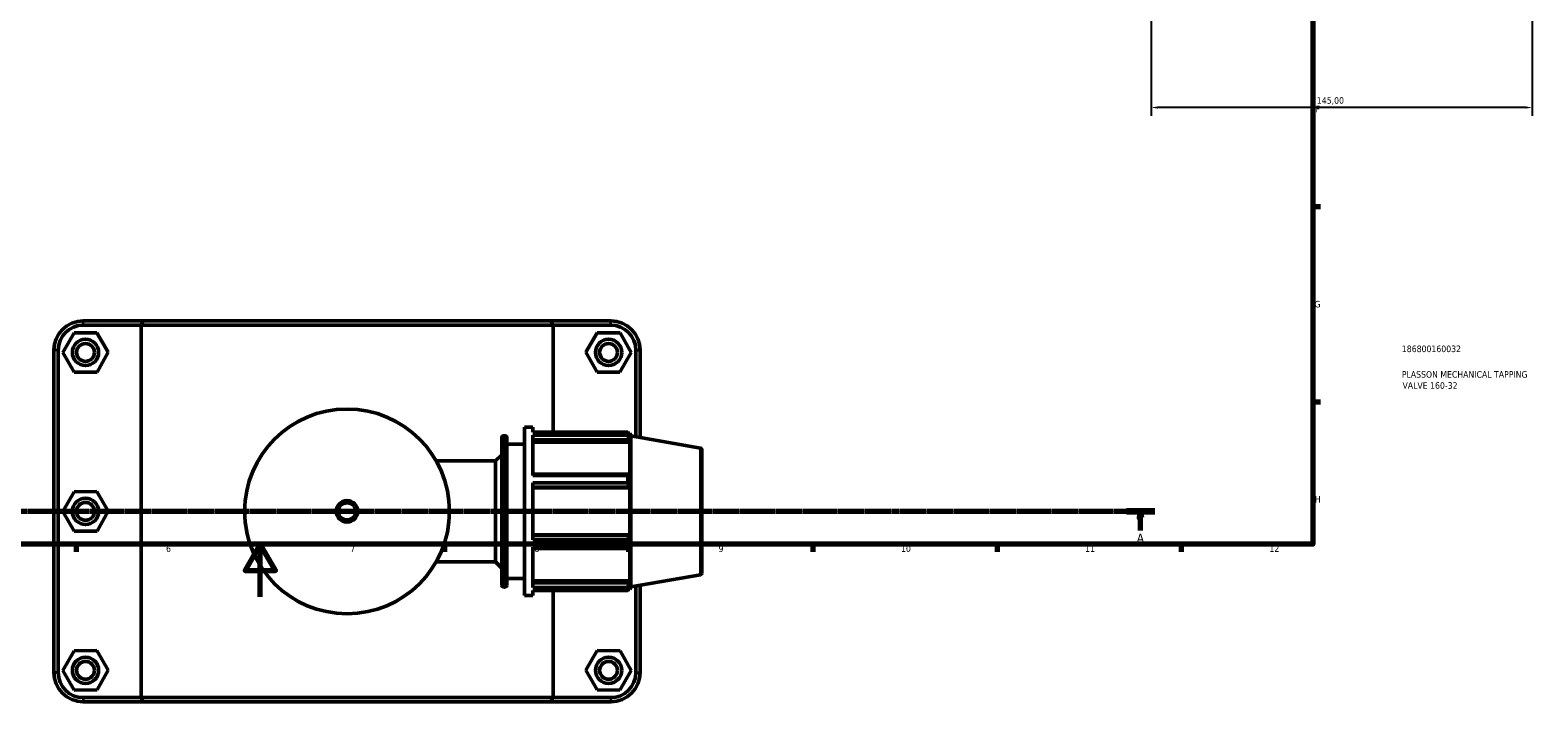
# Model space of a CAD drawing. Header units: millimetres. Extents: x 0 to 1048, y -40 to 1477.
# Tile 3 of 8: x 333 to 907, y -40 to 216. Entities that reach past the tile are written whole.
import ezdxf

# ---------------------------------------------------------------- set-up
doc = ezdxf.new("R2010")
doc.units = ezdxf.units.MM
doc.linetypes.add('CHAIN', pattern=[0.7087, 0.4724, -0.0591, 0.1181, -0.0591])
for name, color, linetype, lineweight in [('Border (ISO)', 7, 'Continuous', 70), ('Dimension (ISO)', 7, 'Continuous', 25), ('Section Line (ISO)', 7, 'CHAIN', 70), ('Title (ISO)', 7, 'Continuous', 50), ('Visible (ISO)', 7, 'Continuous', 50), ('Visible Narrow (ISO)', 7, 'Continuous', 35)]:
    doc.layers.add(name, color=color, linetype=linetype, lineweight=lineweight)
doc.styles.add('Label Text (ISO)', font='tahoma.ttf')
doc.styles.add('Note Text (ISO)', font='tahoma.ttf')
doc.dimstyles.new('Default (ISO)', dxfattribs={"dimtxt": 2.5, "dimasz": 2.5, "dimexe": 3.175, "dimexo": 0, "dimgap": 0.762, "dimtad": 1, "dimrnd": 1e-08, "dimzin": 0, "dimtxsty": 'Note Text (ISO)', "dimcen": 0.09, "dimdle": 10, "dimclrd": 256, "dimclre": 256, "dimclrt": 232, "dimazin": 0, "dimtfac": 1.40208, "dimtmove": 0, "dimatfit": 3, "dimfxl": 1, "dimtolj": 1, "dimtzin": 0, "dimlwd": -1, "dimlwe": -1, "dimarcsym": 0})

# ---------------------------------------------------------------- blocks, each defined once
blk = doc.blocks.new('Borders Default Border')
at = {"layer": 'Border (ISO)'}
for p, q in [((821, 148.5), (823.9, 148.5)), ((821, 74.25), (823.9, 74.25)), ((350.42, 20), (350.42, 17.1)), ((490.58, 20), (490.58, 17.1)), ((560.67, 20), (560.67, 17.1)), ((630.75, 20), (630.75, 17.1)), ((700.83, 20), (700.83, 17.1)), ((770.92, 20), (770.92, 17.1))]:
    blk.add_line(p, q, dxfattribs=at)
at = {"layer": 'Border (ISO)', "flags": 128}
for points in [[(20, 20), (20, 574), (821, 574), (821, 20), (20, 20)], [(420.5, 0), (420.5, 20), (414.73, 10), (426.27, 10), (420.5, 20)]]:
    blk.add_lwpolyline(points, dxfattribs=at)
at = {"layer": 'Border (ISO)', "color": 232, "true_color": 0xca0064, "char_height": 2.5, "attachment_point": 7, "style": 'Note Text (ISO)'}
for s, insert in [('F', (822, 184.38)), ('G', (821.61, 110.08)), ('H', (821.74, 35.88)), ('6', (384.66, 17.05)), ('7', (454.77, 17.1)), ('8', (524.81, 17.04)), ('9', (594.88, 17.05)), ('10', (664.29, 17.05)), ('11', (734.37, 17.1)), ('12', (804.46, 17.1))]:
    blk.add_mtext(s, dxfattribs=dict(at, insert=insert))
blk = doc.blocks.new('Title Blocks ISO')
at = {"layer": 'Title (ISO)', "color": 232, "true_color": 0xca0064, "style": 'Note Text (ISO)'}
for tag, p in [('PART_NUMBER_001', (33.84, 73.13)), ('DESCRIPTION_001', (33.84, 63.4)), ('DESCRIPTION_002', (34.09, 59.18))]:
    blk.add_attdef(tag, p, '', height=2.5, dxfattribs=at)
blk = doc.blocks.new('2dTransSection0')
at = {"layer": 'Section Line (ISO)', "linetype": 'CHAIN'}
blk.add_line((77.45, 32.56), (760.85, 32.56), dxfattribs=at)
at = {"layer": 'Section Line (ISO)', "linetype": 'Continuous', "lineweight": 140}
blk.add_line((750.05, 32.56), (760.85, 32.56), dxfattribs=at)
at = {"layer": 'Section Line (ISO)', "linetype": 'Continuous'}
for p, q in [((755.45, 32.56), (754.95, 30.06)), ((754.95, 30.06), (755.95, 30.06)), ((755.45, 30.06), (755.45, 32.56)), ((755.95, 30.06), (755.45, 32.56)), ((755.45, 25.2), (755.45, 30.06))]:
    blk.add_line(p, q, dxfattribs=at)
at = {"layer": 'Section Line (ISO)', "linetype": 'Continuous', "flags": 128}
blk.add_lwpolyline([(755.95, 30.06), (755.45, 32.56), (754.95, 30.06), (755.95, 30.06)], dxfattribs=at)
at = {"layer": 'Section Line (ISO)'}
blk.add_solid([(755.95, 30.06), (755.45, 32.56), (754.95, 30.06), (755.95, 30.06)], dxfattribs=at)
at = {"layer": 'Section Line (ISO)', "insert": (753.96, 20.56), "char_height": 3.5, "attachment_point": 7, "style": 'Label Text (ISO)'}
blk.add_mtext('A', dxfattribs=at)
blk = doc.blocks.new('*D14')
at = {"layer": 'Defpoints', "color": 0, "transparency": 16777216}
for p in [(759.46, 312.08), (904.46, 312.08), (759.46, 186.23)]:
    blk.add_point(p, dxfattribs=at)
at = {"layer": 'Dimension (ISO)', "transparency": 16777216}
for p, q in [((759.46, 312.08), (759.46, 183.06)), ((904.46, 312.08), (904.46, 183.06)), ((901.96, 186.23), (761.96, 186.23))]:
    blk.add_line(p, q, dxfattribs=at)
for points in [[(761.96, 186.65), (761.96, 185.82), (759.46, 186.23)], [(901.96, 186.65), (901.96, 185.82), (904.46, 186.23)]]:
    blk.add_solid(points, dxfattribs=at)
at = {"layer": 'Dimension (ISO)', "color": 232, "true_color": 0xca0064, "transparency": 16777216, "insert": (822.51, 190.17), "char_height": 2.5, "attachment_point": 1, "style": 'Note Text (ISO)'}
blk.add_mtext('\\A1;145,00', dxfattribs=at)

msp = doc.modelspace()

# ---------------------------------------------------------------- linework, layer by layer
at = {"layer": 'Visible (ISO)'}
for p, q in [((376.134, 105.01), (353.181, 105.01)), ((353.181, 103.41), (375.148, 103.41)), ((531.915, 103.41), (375.148, 103.41)), ((375.148, 103.41), (375.148, -38.39)), ((376.134, 105.01), (530.929, 105.01)), ((553.881, 105.01), (530.929, 105.01)), ((531.915, 103.41), (553.881, 103.41)), ((531.915, 62.62), (531.915, 103.41)), ((349.661, 100.487), (345.371, 92.964)), ((358.321, 100.533), (349.661, 100.487)), ((362.691, 93.057), (358.321, 100.533)), ((544.371, 93.057), (548.741, 100.533)), ((548.741, 100.533), (557.401, 100.487)), ((557.401, 100.487), (561.691, 92.964)), ((342.031, 93.86), (342.031, -28.84)), ((343.631, -28.84), (343.631, 93.86)), ((345.371, 92.964), (349.741, 85.487)), ((358.401, 85.534), (362.691, 93.057)), ((548.661, 85.534), (544.371, 93.057)), ((561.691, 92.964), (557.321, 85.487)), ((563.431, 93.86), (563.431, 60.936)), ((565.031, 60.654), (565.031, 93.86)), ((349.741, 85.487), (358.401, 85.534)), ((557.321, 85.487), (548.661, 85.534)), ((521.031, 0.51), (521.031, 64.51)), ((521.031, 64.51), (524.231, 64.51)), ((524.231, 62.62), (524.231, 64.51)), ((512.403, 4.35), (512.403, 60.67)), ((513.043, 61.31), (513.691, 61.31)), ((514.331, 60.67), (514.331, 4.35)), ((514.331, 58.11), (521.031, 58.11)), ((524.231, 62.62), (560.352, 62.62)), ((524.231, 46.139), (524.231, 61.463)), ((560.352, 61.463), (524.231, 61.463)), ((524.231, 59.759), (560.818, 59.759)), ((524.231, 58.908), (561.168, 58.908)), ((560.352, 61.463), (560.352, 62.62)), ((560.555, 62.27), (561.168, 62.27)), ((561.168, 60.893), (560.818, 61.809)), ((560.818, 59.759), (561.168, 58.908)), ((561.531, 61.271), (561.168, 62.27)), ((561.168, 60.893), (561.168, 62.27)), ((561.168, 46.252), (561.168, 58.908)), ((561.531, 3.749), (561.531, 61.271)), ((588.002, 56.604), (561.531, 61.271)), ((487.422, 51.71), (510.031, 51.71)), ((510.031, 51.71), (512.403, 54.082)), ((510.031, 13.31), (510.031, 51.71)), ((588.531, 55.973), (588.531, 9.047)), ((560.818, 46.695), (524.231, 46.695)), ((524.231, 46.139), (560.352, 46.139)), ((560.352, 43.346), (560.352, 46.139)), ((561.168, 46.252), (560.818, 46.695)), ((524.231, 21.675), (524.231, 43.346)), ((560.352, 43.346), (524.231, 43.346)), ((524.231, 41.748), (560.818, 41.748)), ((524.231, 41.459), (561.168, 41.459)), ((560.818, 41.748), (561.168, 41.459)), ((561.168, 23.561), (561.168, 41.459)), ((349.661, 39.987), (345.371, 32.464)), ((358.321, 40.033), (349.661, 39.987)), ((362.691, 32.557), (358.321, 40.033)), ((345.371, 32.464), (349.741, 24.987)), ((358.401, 25.034), (362.691, 32.557)), ((349.741, 24.987), (358.401, 25.034)), ((524.231, 23.561), (561.168, 23.561)), ((560.818, 23.273), (524.231, 23.273)), ((561.168, 23.561), (560.818, 23.273)), ((524.231, 21.675), (560.352, 21.675)), ((524.231, 3.558), (524.231, 18.881)), ((560.352, 18.881), (524.231, 18.881)), ((524.231, 18.325), (560.818, 18.325)), ((560.352, 18.881), (560.352, 21.675)), ((560.818, 18.325), (561.168, 18.769)), ((561.168, 6.113), (561.168, 18.769)), ((487.422, 13.31), (510.031, 13.31)), ((510.031, 13.31), (512.403, 10.939)), ((514.331, 6.91), (521.031, 6.91)), ((524.231, 6.113), (561.168, 6.113)), ((561.168, 6.113), (560.818, 5.261)), ((588.002, 8.417), (561.531, 3.749)), ((513.043, 3.71), (513.691, 3.71)), ((521.031, 0.51), (524.231, 0.51)), ((560.818, 5.261), (524.231, 5.261)), ((524.231, 3.558), (560.352, 3.558)), ((524.231, 0.51), (524.231, 2.401)), ((560.352, 2.401), (524.231, 2.401)), ((531.915, -38.39), (531.915, 2.401)), ((560.352, 2.401), (560.352, 3.558)), ((560.555, 2.75), (561.168, 2.75)), ((560.818, 3.212), (561.168, 4.128)), ((561.168, 2.75), (561.168, 4.128)), ((561.531, 3.749), (561.168, 2.75)), ((563.431, 4.085), (563.431, -28.84)), ((565.031, -28.84), (565.031, 4.367)), ((349.661, -20.513), (345.371, -28.036)), ((358.321, -20.467), (349.661, -20.513)), ((362.691, -27.943), (358.321, -20.467)), ((544.371, -27.943), (548.741, -20.467)), ((548.741, -20.467), (557.401, -20.513)), ((557.401, -20.513), (561.691, -28.036)), ((345.371, -28.036), (349.741, -35.513)), ((358.401, -35.466), (362.691, -27.943)), ((548.661, -35.466), (544.371, -27.943)), ((561.691, -28.036), (557.321, -35.513)), ((349.741, -35.513), (358.401, -35.466)), ((375.148, -38.39), (353.181, -38.39)), ((353.181, -39.99), (376.134, -39.99)), ((375.148, -38.39), (531.915, -38.39)), ((530.929, -39.99), (376.134, -39.99)), ((530.929, -39.99), (553.881, -39.99)), ((553.881, -38.39), (531.915, -38.39)), ((557.321, -35.513), (548.661, -35.466))]:
    msp.add_line(p, q, dxfattribs=at)
for centre, radius in [((354.031, 93.01), 5), ((553.031, 93.01), 5), ((354.031, 93.01), 3.4), ((553.031, 93.01), 3.4), ((453.531, 32.51), 38.952), ((354.031, 32.51), 5), ((354.031, 32.51), 3.4), ((453.531, 32.51), 4.095), ((354.031, -27.99), 5), ((354.031, -27.99), 3.4), ((553.031, -27.99), 5), ((553.031, -27.99), 3.4)]:
    msp.add_circle(centre, radius, dxfattribs=at)
for centre, radius, start, end in [((353.181, 93.86), 11.15, 90, 180), ((353.181, 93.86), 9.55, 90, 180), ((553.881, 93.86), 11.15, 0, 90), ((553.881, 93.86), 9.55, 0, 90), ((513.043, 60.67), 0.64, 90, 180), ((513.691, 60.67), 0.64, 0, 90), ((587.891, 55.973), 0.64, 0, 80), ((587.891, 9.047), 0.64, 280, 0), ((513.043, 4.35), 0.64, 180, 270), ((513.691, 4.35), 0.64, 270, 0), ((353.181, -28.84), 11.15, 180, 270), ((353.181, -28.84), 9.55, 180, 270), ((553.881, -28.84), 11.15, 270, 0), ((553.881, -28.84), 9.55, 270, 0)]:
    msp.add_arc(centre, radius, start, end, dxfattribs=at)
for points in [[(376.134, 105.01), (375.803, 104.478), (375.474, 103.944), (375.148, 103.41)], [(530.929, 105.01), (531.259, 104.478), (531.588, 103.944), (531.915, 103.41)], [(376.134, -39.99), (375.803, -39.457), (375.474, -38.924), (375.148, -38.39)], [(530.929, -39.99), (531.259, -39.457), (531.588, -38.924), (531.915, -38.39)]]:
    msp.add_open_spline(points, degree=3, dxfattribs=at)
for points, weights in [([(560.352, 62.62), (560.595, 62.206), (560.818, 61.809)], [1, 1.00110742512, 1.00139794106]), ([(560.818, 59.759), (560.595, 60.594), (560.352, 61.463)], [1.00139794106, 1.00110742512, 1]), ([(560.352, 46.139), (560.595, 46.423), (560.818, 46.695)], [1, 1.00110742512, 1.00139794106]), ([(560.818, 41.748), (560.595, 42.531), (560.352, 43.346)], [1.00139794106, 1.00110742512, 1]), ([(560.352, 21.675), (560.595, 22.49), (560.818, 23.273)], [1, 1.00110742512, 1.00139794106]), ([(560.818, 18.325), (560.595, 18.598), (560.352, 18.881)], [1.00139794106, 1.00110742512, 1]), ([(560.352, 3.558), (560.595, 4.427), (560.818, 5.261)], [1, 1.00110742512, 1.00139794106]), ([(560.818, 3.212), (560.595, 2.815), (560.352, 2.401)], [1.00139794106, 1.00110742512, 1])]:
    msp.add_rational_spline(points, weights, degree=2, dxfattribs=at)
at = {"layer": 'Visible Narrow (ISO)'}
for p, q in [((353.181, 103.49), (353.181, 104.93)), ((553.881, 103.49), (553.881, 104.93)), ((343.551, 93.86), (342.111, 93.86)), ((563.511, 93.86), (564.951, 93.86)), ((513.043, 60.956), (513.043, 4.065)), ((513.691, 4.065), (513.691, 60.956)), ((588.002, 8.714), (588.002, 56.307)), ((343.551, -28.84), (342.111, -28.84)), ((563.511, -28.84), (564.951, -28.84)), ((353.181, -38.47), (353.181, -39.91)), ((553.881, -38.47), (553.881, -39.91))]:
    msp.add_line(p, q, dxfattribs=at)
msp.add_circle((453.531, 32.51), 3.095, dxfattribs=at)

# ---------------------------------------------------------------- block references
msp.add_blockref('Borders Default Border', (0, 0))
msp.add_blockref('Title Blocks ISO', (821, 20)).add_auto_attribs({'PART_NUMBER_001': '186800160032', 'DESCRIPTION_001': 'PLASSON MECHANICAL TAPPING', 'DESCRIPTION_002': 'VALVE 160-32'})
at = {"layer": 'Section Line (ISO)'}
msp.add_blockref('2dTransSection0', (0, 0), dxfattribs=at)

# ---------------------------------------------------------------- dimensions: what is measured, and where the dimension line sits
at = {"layer": 'Dimension (ISO)'}
dim = msp.add_linear_dim(base=(759.464, 186.232), p1=(904.464, 312.077), p2=(759.464, 312.077), dimstyle='Default (ISO)', override={"dimdec": 2, "dimtp": 0, "dimtm": 0, "dimtdec": 2, "dimtofl": 0, "dimatfit": 1}, dxfattribs=at)
dim.commit()
dim.dimension.update_dxf_attribs({"geometry": '*D14', "text_midpoint": (827.464, 186.232), "dimtype": 160})

doc.saveas('drawing.dxf')
